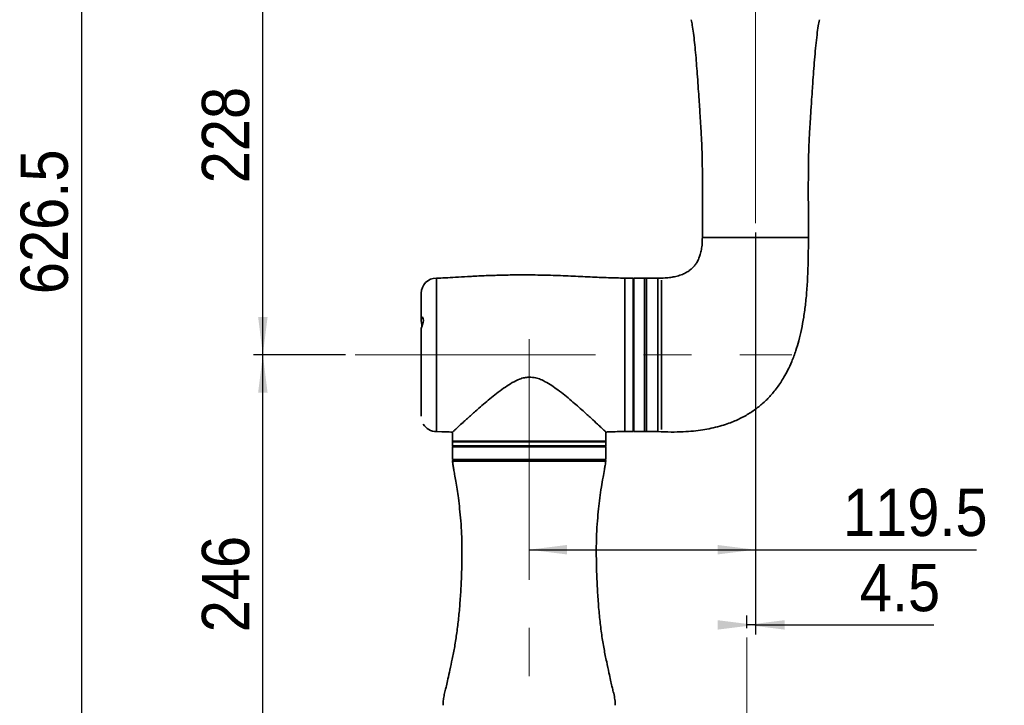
# Paper-space layout 'SW_Model_1' of a CAD drawing. Header units: millimetres. Extents: x 104 to 156, y 72 to 180.
# Tile 2 of 6: x 104 to 156, y 111 to 147. Entities that reach past the tile are written whole.
import ezdxf

# ---------------------------------------------------------------- set-up
doc = ezdxf.new("R2010")
doc.units = ezdxf.units.MM
doc.linetypes.add('CENTERX2', pattern=[20.32, 12.7, -2.54, 2.54, -2.54])
doc.layers.add('SLD-0', color=179, linetype='Continuous')
doc.layers.add('标注层', color=7, linetype='Continuous')
doc.styles.add('SLDTEXTSTYLE5', font='GOTHIC.TTF', dxfattribs={"width": 0.79431})
doc.styles.add('SLDTEXTSTYLE6', font='GOTHIC.TTF', dxfattribs={"width": 0.913})
doc.dimstyles.new('SLDDIMSTYLE0', dxfattribs={"dimtxt": 2.5, "dimasz": 3.5, "dimexe": 0, "dimexo": 0.0625, "dimgap": 0.625, "dimtad": 2, "dimdec": 1, "dimlfac": 10, "dimrnd": 1e-09, "dimzin": 12, "dimdsep": 46, "dimtxsty": 'SLDTEXTSTYLE5', "dimblk1": 'NONE', "dimblk2": 'NONE', "dimsah": 1, "dimcen": 0.09, "dimadec": 0, "dimazin": 3, "dimtfac": 1, "dimtofl": 0, "dimtmove": 0, "dimatfit": 3, "dimldrblk": 'NONE', "dimfxl": 0, "dimfrac": 2, "dimtolj": 1, "dimtzin": 12, "dimarcsym": 0})
doc.dimstyles.new('SLDDIMSTYLE1', dxfattribs={"dimtxt": 2.5, "dimasz": 3.5, "dimexe": 0, "dimexo": 0.0625, "dimgap": 0.625, "dimtad": 2, "dimdec": 0, "dimlfac": 10, "dimrnd": 1e-09, "dimzin": 12, "dimdsep": 46, "dimtxsty": 'SLDTEXTSTYLE5', "dimblk1": 'NONE', "dimblk2": 'NONE', "dimsah": 1, "dimcen": 0.09, "dimadec": 0, "dimazin": 3, "dimtfac": 1, "dimtofl": 0, "dimtmove": 0, "dimatfit": 3, "dimldrblk": 'NONE', "dimfxl": 0, "dimfrac": 2, "dimtolj": 1, "dimtzin": 12, "dimarcsym": 0})

# ---------------------------------------------------------------- blocks, each defined once
blk = doc.blocks.new('_D')
at = {"layer": '标注层'}
for p, q in [((133.663, 167.76), (107.246, 167.76)), ((107.746, 167.76), (107.746, 105.11)), ((121.209, 105.11), (107.246, 105.11))]:
    blk.add_line(p, q, dxfattribs=at)
for points in [[(107.746, 167.76), (107.496, 165.76), (107.996, 165.76)], [(107.746, 105.11), (107.996, 107.11), (107.496, 107.11)]]:
    blk.add_solid(points, dxfattribs=at)
at = {"layer": '标注层', "insert": (104.523, 132.911), "char_height": 2.5, "attachment_point": 1, "rotation": 90, "style": 'SLDTEXTSTYLE6'}
blk.add_mtext('626.5', dxfattribs=at)
blk = doc.blocks.new('_NONE')
blk = doc.blocks.new('_D_3')
at = {"layer": '标注层'}
for p, q in [((143.338, 136.163), (143.338, 118.924)), ((131.388, 119.424), (143.338, 119.424)), ((143.338, 119.424), (155.016, 119.424))]:
    blk.add_line(p, q, dxfattribs=at)
for points in [[(131.388, 119.424), (133.388, 119.174), (133.388, 119.674)], [(143.338, 119.424), (141.338, 119.674), (141.338, 119.174)]]:
    blk.add_solid(points, dxfattribs=at)
at = {"layer": '标注层', "insert": (147.967, 122.646), "char_height": 2.5, "attachment_point": 1, "style": 'SLDTEXTSTYLE6'}
blk.add_mtext('119.5', dxfattribs=at)
blk = doc.blocks.new('_D_4')
at = {"layer": '标注层'}
for p, q in [((143.338, 136.163), (143.338, 114.954)), ((142.888, 115.29), (142.888, 115.954)), ((143.338, 115.454), (142.888, 115.454)), ((143.338, 115.454), (152.769, 115.454))]:
    blk.add_line(p, q, dxfattribs=at)
for points in [[(143.338, 115.454), (141.338, 115.704), (141.338, 115.204)], [(142.888, 115.454), (144.888, 115.204), (144.888, 115.704)]]:
    blk.add_solid(points, dxfattribs=at)
at = {"layer": '标注层', "insert": (148.853, 118.677), "char_height": 2.5, "attachment_point": 1, "style": 'SLDTEXTSTYLE6'}
blk.add_mtext('4.5', dxfattribs=at)
blk = doc.blocks.new('_D_5')
at = {"layer": '标注层'}
for p, q in [((121.691, 129.71), (116.823, 129.71)), ((117.323, 105.11), (117.323, 129.71)), ((121.209, 105.11), (116.823, 105.11))]:
    blk.add_line(p, q, dxfattribs=at)
for points in [[(117.323, 129.71), (117.073, 127.71), (117.573, 127.71)], [(117.323, 105.11), (117.573, 107.11), (117.073, 107.11)]]:
    blk.add_solid(points, dxfattribs=at)
at = {"layer": '标注层', "insert": (114.1, 115.061), "char_height": 2.5, "attachment_point": 1, "rotation": 90, "style": 'SLDTEXTSTYLE6'}
blk.add_mtext('246', dxfattribs=at)
blk = doc.blocks.new('_D_6')
at = {"layer": '标注层'}
for p, q in [((132.564, 152.51), (116.823, 152.51)), ((117.323, 129.71), (117.323, 152.51)), ((121.691, 129.71), (116.823, 129.71))]:
    blk.add_line(p, q, dxfattribs=at)
for points in [[(117.323, 152.51), (117.073, 150.51), (117.573, 150.51)], [(117.323, 129.71), (117.573, 131.71), (117.073, 131.71)]]:
    blk.add_solid(points, dxfattribs=at)
at = {"layer": '标注层', "insert": (114.1, 138.761), "char_height": 2.5, "attachment_point": 1, "rotation": 90, "style": 'SLDTEXTSTYLE6'}
blk.add_mtext('228', dxfattribs=at)

psp = doc.layouts.new('SW_Model_1')

# ---------------------------------------------------------------- linework, layer by layer
at = {"layer": 'SLD-0', "color": 8, "linetype": 'Continuous', "lineweight": 35}
for p, q in [((126.4877, 133.7604), (126.4877, 125.6604)), ((136.4377, 133.7604), (136.4377, 125.6604)), ((135.4377, 125.1104), (127.3377, 125.1104)), ((127.3377, 124.9104), (135.4377, 124.9104)), ((135.4343, 124.1057), (127.341, 124.1057))]:
    psp.add_line(p, q, dxfattribs=at)
at = {"layer": 'SLD-0', "color": 179, "linetype": 'Continuous', "lineweight": 35}
for p, q in [((136.8877, 133.7604), (136.4377, 133.7604)), ((136.8877, 133.7604), (136.8877, 125.6604)), ((137.4877, 133.7604), (136.9177, 133.7604)), ((136.9177, 133.7604), (136.9177, 126.8466)), ((137.5877, 133.7604), (137.4877, 133.7604)), ((137.4877, 133.7604), (137.4877, 126.8466)), ((138.1877, 133.7604), (137.5877, 133.7604)), ((137.5877, 125.6604), (137.5877, 133.7604)), ((137.5877, 133.7604), (137.5877, 126.8466)), ((138.1877, 133.7604), (138.1877, 125.6604)), ((138.1877, 133.7604), (138.1877, 132.5742)), ((136.9177, 133.6104), (136.8877, 133.6104)), ((138.3877, 133.6504), (138.3877, 125.7767)), ((125.6877, 132.9604), (125.6877, 131.5722)), ((138.1877, 132.5742), (138.1877, 125.6604)), ((125.6956, 131.653), (125.6877, 131.5868)), ((125.6877, 131.5868), (125.6917, 131.5035)), ((125.7181, 131.6908), (125.6956, 131.653)), ((125.7488, 131.6908), (125.7181, 131.6908)), ((125.7765, 131.6594), (125.7488, 131.6908)), ((125.7948, 131.6057), (125.7765, 131.6594)), ((125.8006, 131.5296), (125.7948, 131.6057)), ((125.6877, 131.0853), (125.6877, 126.4727)), ((125.6884, 131.078), (125.6911, 131.0991)), ((125.6911, 131.0991), (125.7059, 131.1496)), ((125.6917, 131.5035), (125.7023, 131.407)), ((125.7023, 131.407), (125.7128, 131.3034)), ((125.7059, 131.1496), (125.7305, 131.2231)), ((125.7154, 131.209), (125.7079, 131.132)), ((125.7128, 131.3034), (125.7154, 131.209)), ((125.7305, 131.2231), (125.7611, 131.3186)), ((125.7611, 131.3186), (125.7887, 131.4283)), ((125.7887, 131.4283), (125.8006, 131.5296)), ((136.9177, 126.8466), (136.9177, 125.6604)), ((137.4877, 126.8466), (137.4877, 125.6604)), ((137.5877, 126.8466), (137.5877, 125.6604)), ((126.4877, 125.6604), (126.7788, 125.652)), ((127.3377, 125.6348), (127.3377, 125.5332)), ((127.3415, 125.1604), (127.3415, 125.3604)), ((135.4377, 125.1604), (135.4377, 125.6401)), ((136.4377, 125.6604), (136.8877, 125.6604)), ((136.8877, 125.8104), (136.9177, 125.8104)), ((136.9177, 125.6604), (137.4877, 125.6604)), ((137.4877, 125.6604), (137.5877, 125.6604)), ((137.5877, 125.6604), (138.1877, 125.6604)), ((127.3377, 125.1104), (127.3377, 124.9104)), ((127.3377, 124.8604), (127.3377, 124.1804)), ((127.3377, 124.8604), (135.4312, 124.8604)), ((127.3415, 125.1604), (135.4377, 125.1604)), ((135.4312, 124.8604), (135.4377, 124.8604)), ((135.4377, 124.9104), (135.4377, 125.1104)), ((135.4377, 124.1804), (135.4377, 124.8604)), ((127.3377, 124.1804), (135.4312, 124.1804)), ((127.3908, 124.1604), (131.3877, 124.1604)), ((131.3877, 124.1604), (135.3846, 124.1604)), ((135.4312, 124.1804), (135.4377, 124.1804))]:
    psp.add_line(p, q, dxfattribs=at)
for centre, radius, start, end in [((126.4877, 132.9604), 0.8, 90, 180), ((126.4877, 126.4604), 0.8, 210.5607, 270), ((127.3877, 125.1104), 0.05, 90, 180), ((127.3877, 124.9104), 0.05, 180, 270), ((135.3877, 125.1104), 0.05, 0, 90), ((135.3877, 124.9104), 0.05, 270, 0), ((127.3908, 124.1104), 0.05, 90, 185.43556), ((128.5377, 124.2604), 0.1, 270, 306.8699), ((134.2377, 124.2604), 0.1, 233.1301, 270), ((135.3846, 124.1104), 0.05, 354.56444, 90)]:
    psp.add_arc(centre, radius, start, end, dxfattribs=at)
for points, knots in [([(139.9505, 147.3959), (139.9698, 147.3037), (140.0185, 147.071), (140.0724, 146.6721), (140.1291, 146.1884), (140.18, 145.6602), (140.2268, 145.1079), (140.2716, 144.5197), (140.3136, 143.9218), (140.3531, 143.3384), (140.3881, 142.8164), (140.4219, 142.3032), (140.4534, 141.8054), (140.4816, 141.3242), (140.5028, 140.9089), (140.518, 140.5372), (140.53, 140.1284), (140.5371, 139.6437), (140.5401, 139.0448), (140.5406, 138.3639), (140.5396, 137.603), (140.5381, 136.7763), (140.5378, 136.2048), (140.5377, 135.9104)], [0, 0, 0, 0, 0.02453605, 0.061929, 0.10480279, 0.15145852, 0.20018046, 0.24924466, 0.30515864, 0.35636307, 0.40161324, 0.44147271, 0.49038549, 0.53160211, 0.56706799, 0.59872979, 0.62853506, 0.67364239, 0.72504297, 0.7845798, 0.85107819, 0.92329827, 1, 1, 1, 1]), ([(146.1377, 135.9104), (146.1375, 136.1917), (146.1373, 136.7389), (146.1358, 137.5323), (146.1348, 138.2668), (146.1351, 138.9301), (146.1374, 139.5162), (146.1434, 140.042), (146.157, 140.5498), (146.1782, 141.0331), (146.2051, 141.5241), (146.2366, 142.0409), (146.2764, 142.6558), (146.3256, 143.3885), (146.3754, 144.1234), (146.4262, 144.8226), (146.4754, 145.4347), (146.5294, 146.0273), (146.5905, 146.5734), (146.6489, 147.0271), (146.7037, 147.2925), (146.7257, 147.3991)], [0, 0, 0, 0, 0.0732818, 0.1425326, 0.2066742, 0.2646286, 0.315322, 0.359348, 0.4015974, 0.4476491, 0.4853668, 0.5296798, 0.5825325, 0.6458687, 0.7209753, 0.7744051, 0.8284939, 0.8809295, 0.9294094, 0.9716508, 1, 1, 1, 1]), ([(138.1877, 125.6604), (138.4233, 125.6495), (138.8677, 125.6289), (139.4981, 125.6416), (140.0555, 125.6815), (140.5475, 125.7442), (141.0102, 125.8289), (141.4406, 125.9343), (141.836, 126.0581), (142.1677, 126.1838), (142.5439, 126.35), (142.9766, 126.5819), (143.4629, 126.9148), (143.9016, 127.2947), (144.2399, 127.6597), (144.4903, 127.9787), (144.6779, 128.2485), (144.8633, 128.5484), (145.062, 128.9158), (145.2768, 129.3865), (145.471, 129.911), (145.6392, 130.4747), (145.7795, 131.0621), (145.9004, 131.7201), (145.9978, 132.447), (146.0691, 133.2389), (146.1141, 134.0887), (146.1358, 134.9858), (146.137, 135.5985), (146.1377, 135.9104)], [0, 0, 0, 0, 0.0463876, 0.087483, 0.1239271, 0.1562731, 0.184993, 0.2163917, 0.2433747, 0.2664345, 0.2861415, 0.3242443, 0.3628073, 0.4018204, 0.438135, 0.4605228, 0.4815493, 0.5027326, 0.5298483, 0.5636489, 0.6044093, 0.6397447, 0.6793004, 0.7231496, 0.7712733, 0.8235099, 0.8795018, 0.9386386, 1, 1, 1, 1]), ([(140.5377, 135.9104), (140.5359, 135.7963), (140.5325, 135.5815), (140.4954, 135.2814), (140.4371, 135.0258), (140.3567, 134.798), (140.2586, 134.6044), (140.148, 134.4447), (140.0456, 134.3283), (139.9432, 134.232), (139.8137, 134.1303), (139.6406, 134.0248), (139.4049, 133.9204), (139.147, 133.8441), (138.8582, 133.7913), (138.5432, 133.76), (138.3134, 133.7603), (138.1877, 133.7604)], [0, 0, 0, 0, 0.0926226, 0.1743216, 0.2449936, 0.3051305, 0.3699872, 0.4205857, 0.462453, 0.4956177, 0.5346548, 0.5958982, 0.6597166, 0.74346, 0.8135252, 0.8979499, 1, 1, 1, 1]), ([(128.4168, 133.8548), (128.3219, 133.8499), (128.0163, 133.8343), (127.5269, 133.8044), (126.979, 133.7707), (126.6412, 133.7636), (126.4877, 133.7604)], [0, 0, 0, 0, 0.1475514, 0.4753106, 0.7615609, 1, 1, 1, 1]), ([(136.4377, 133.7604), (136.1501, 133.7653), (135.5416, 133.7757), (134.5907, 133.8245), (133.5714, 133.8724), (132.5138, 133.9116), (131.4472, 133.9314), (130.4705, 133.9287), (129.6009, 133.9084), (128.945, 133.8833), (128.5551, 133.8623), (128.4168, 133.8548)], [0, 0, 0, 0, 0.1075193, 0.2274603, 0.3558893, 0.4889806, 0.6230694, 0.7546444, 0.8540511, 0.9482038, 1, 1, 1, 1]), ([(131.3877, 128.5332), (131.3034, 128.5262), (131.1319, 128.512), (130.8292, 128.4152), (130.4911, 128.2466), (130.1187, 128.0053), (129.7556, 127.7375), (129.3994, 127.454), (129.0574, 127.1689), (128.6777, 126.8423), (128.3518, 126.554), (128.0806, 126.3103), (127.8613, 126.1114), (127.6431, 125.9113), (127.4621, 125.7437), (127.3525, 125.6415), (127.3476, 125.6369), (127.3454, 125.6348)], [0, 0, 0, 0, 0.0355924, 0.0724433, 0.1338059, 0.1965362, 0.2644775, 0.3329023, 0.4027284, 0.4730559, 0.57831, 0.6320861, 0.6862596, 0.7679785, 0.8518245, 0.9336672, 1, 1, 1, 1]), ([(135.4331, 125.6401), (135.4306, 125.6425), (135.425, 125.6478), (135.3381, 125.7305), (135.1954, 125.8656), (134.9773, 126.0706), (134.6639, 126.3617), (134.2969, 126.6959), (133.9422, 127.0107), (133.6195, 127.2896), (133.2743, 127.5767), (132.9291, 127.8471), (132.5869, 128.0907), (132.2842, 128.2776), (131.9972, 128.4152), (131.7123, 128.5151), (131.5028, 128.5268), (131.3877, 128.5332)], [0, 0, 0, 0, 0.0598406, 0.1342935, 0.2044059, 0.2760729, 0.3779392, 0.4827201, 0.5504229, 0.618634, 0.6882952, 0.758423, 0.8154217, 0.87287, 0.911904, 0.9516108, 1, 1, 1, 1]), ([(126.7787, 125.652), (126.8507, 125.6503), (127.0396, 125.6458), (127.2282, 125.6338), (127.3449, 125.6263)], [0, 0, 0, 0, 0.3811067, 1, 1, 1, 1]), ([(127.3377, 125.5343), (127.3378, 125.532), (127.3383, 125.5208), (127.3396, 125.486), (127.3408, 125.437), (127.3414, 125.3924), (127.3414, 125.3666), (127.3415, 125.3604)], [0.53671314, 0.53671314, 0.53671314, 0.53671314, 0.64397939, 0.75128264, 0.85867326, 0.96606538, 1, 1, 1, 1]), ([(135.4333, 125.6345), (135.498, 125.6375), (135.8325, 125.6529), (136.1675, 125.6571), (136.4377, 125.6604)], [0, 0, 0, 0, 0.1932225, 1, 1, 1, 1]), ([(127.3424, 124.1045), (127.3437, 124.0878), (127.35, 124.008), (127.3748, 123.8606), (127.4096, 123.6444), (127.4586, 123.3678), (127.524, 123.0206), (127.5912, 122.6037), (127.6576, 122.1173), (127.7209, 121.56), (127.7848, 120.9204), (127.8301, 120.202), (127.8439, 119.3899), (127.8314, 118.4769), (127.7953, 117.5448), (127.7405, 116.6437), (127.6673, 115.8237), (127.5742, 115.0533), (127.463, 114.3328), (127.3303, 113.6785), (127.208, 113.1063), (127.1066, 112.635), (127.0265, 112.2783), (126.9691, 112.0271), (126.9225, 111.8545), (126.8902, 111.7141), (126.8667, 111.5785), (126.8501, 111.4409), (126.8406, 111.3183), (126.8394, 111.2415), (126.8389, 111.2113)], [0, 0, 0, 0, 0.0038624, 0.0184511, 0.0344256, 0.0543739, 0.0832133, 0.1158796, 0.1517421, 0.1963966, 0.2452205, 0.29993, 0.3623179, 0.4324693, 0.5104438, 0.5773802, 0.6406272, 0.7002391, 0.7562806, 0.8086897, 0.8541422, 0.8911991, 0.9198616, 0.938448, 0.9505838, 0.9610976, 0.9716608, 0.9823003, 0.9930427, 1, 1, 1, 1]), ([(135.9346, 111.2116), (135.9312, 111.3111), (135.9238, 111.5248), (135.8715, 111.7855), (135.808, 112.02), (135.7556, 112.2491), (135.6856, 112.5593), (135.5929, 112.9861), (135.4756, 113.5374), (135.3351, 114.2042), (135.2153, 114.9487), (135.1155, 115.7497), (135.0374, 116.605), (134.9806, 117.5314), (134.9439, 118.4769), (134.9314, 119.3899), (134.9453, 120.202), (134.9905, 120.9204), (135.0543, 121.56), (135.1225, 122.157), (135.1989, 122.7139), (135.2877, 123.2128), (135.3564, 123.5875), (135.3982, 123.8448), (135.4227, 123.9942), (135.4298, 124.0754), (135.4323, 124.1042)], [0, 0, 0, 0, 0.0229315, 0.049248, 0.0610326, 0.0789777, 0.103422, 0.1343673, 0.1796845, 0.2334063, 0.2915057, 0.3535126, 0.419503, 0.4895403, 0.5675217, 0.6376792, 0.7000725, 0.7547868, 0.8036149, 0.8482733, 0.8933644, 0.9331954, 0.9651306, 0.9812097, 0.9933175, 1, 1, 1, 1])]:
    psp.add_open_spline(points, degree=3, knots=knots, dxfattribs=at)
at = {"layer": 'SLD-0', "color": 8, "linetype": 'Continuous', "lineweight": 35}
psp.add_open_spline([(140.5377, 135.9104), (140.5481, 135.9104), (140.5689, 135.9104), (140.7354, 135.9104), (140.9942, 135.9104), (141.3451, 135.9104), (141.772, 135.9104), (142.2593, 135.9104), (142.7879, 135.9104), (143.3377, 135.9104), (143.8874, 135.9104), (144.4161, 135.9104), (144.9033, 135.9104), (145.3302, 135.9104), (145.6811, 135.9104), (145.9399, 135.9104), (146.1064, 135.9104), (146.1273, 135.9104), (146.1377, 135.9104)], degree=3, dxfattribs=at)
at = {"layer": '标注层', "linetype": 'CENTERX2', "lineweight": 18}
for p, q in [((143.3377, 136.6629), (143.3377, 154.1571)), ((131.3877, 130.5335), (131.3877, 100.0324)), ((122.1908, 129.7104), (145.2568, 129.7104)), ((142.8877, 114.7895), (142.8877, 82.3311))]:
    psp.add_line(p, q, dxfattribs=at)

# ---------------------------------------------------------------- dimensions: what is measured, and where the dimension line sits
at = {"layer": '标注层'}
for base, p1, p2, dimstyle, picture, middle in [((107.7457, 167.7605), (121.7086, 105.1104), (134.1627, 167.7605), 'SLDDIMSTYLE0', '_D', (107.7457, 136.4354)), ((117.3227, 129.7104), (133.0641, 152.5104), (122.1908, 129.7104), 'SLDDIMSTYLE1', '_D_6', (117.3227, 141.1104)), ((117.3227, 105.1104), (122.1908, 129.7104), (121.7086, 105.1104), 'SLDDIMSTYLE1', '_D_5', (117.3227, 117.4104))]:
    dim = psp.add_linear_dim(base=base, p1=p1, p2=p2, angle=90, dimstyle=dimstyle, dxfattribs=at)
    dim.commit()
    dim.dimension.update_dxf_attribs({"geometry": picture, "text_midpoint": middle, "dimtype": 160})
for base, p1, p2, picture, middle in [((131.3877, 119.4237), (143.3377, 136.6629), (131.3877, 130.5335), '_D_3', (151.4916, 119.4237)), ((143.3377, 115.4538), (142.8877, 114.7895), (143.3377, 136.6629), '_D_4', (150.811, 115.4538))]:
    dim = psp.add_linear_dim(base=base, p1=p1, p2=p2, dimstyle='SLDDIMSTYLE0', dxfattribs=at)
    dim.commit()
    dim.dimension.update_dxf_attribs({"geometry": picture, "text_midpoint": middle, "dimtype": 160})

doc.saveas('drawing.dxf')
